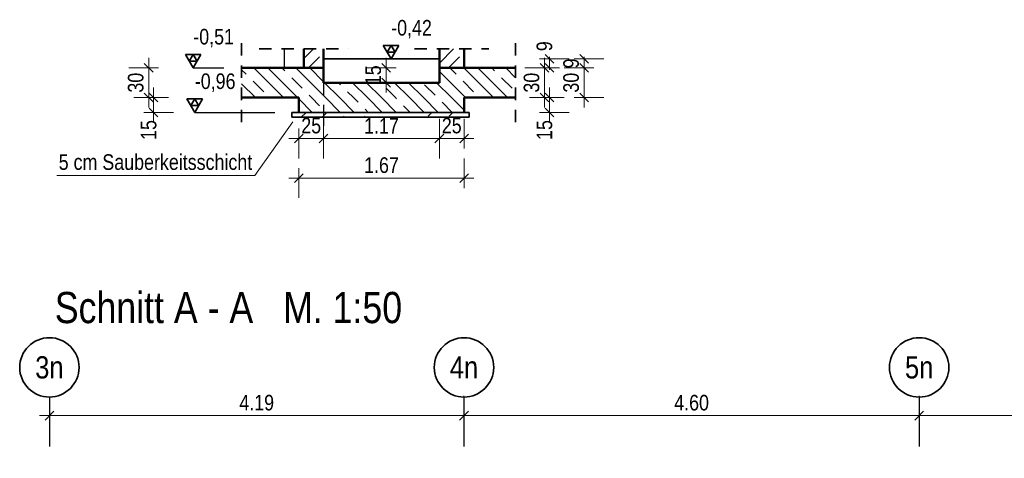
# Model space of a CAD drawing. Header units: millimetres. Extents: x -50 to 85, y 0 to 206.
# Tile 7 of 152: x 6.2 to 16.15, y 6.02 to 10.45. Entities that reach past the tile are written whole.
import ezdxf
from ezdxf.enums import TextEntityAlignment as Align

# ---------------------------------------------------------------- set-up
doc = ezdxf.new("R2010")
doc.units = ezdxf.units.MM
doc.linetypes.add('DASHDOTX2', pattern=[2, 1, -0.5, 0, -0.5])
doc.linetypes.add('HIDDEN', pattern=[0.375, 0.25, -0.125])
for name, color, linetype, lineweight in [('Achsen', 7, 'Continuous', 20), ('Geschnittene Kanten', 7, 'Continuous', 20), ('Schraffuren', 7, 'Continuous', 20)]:
    doc.layers.add(name, color=color, linetype=linetype, lineweight=lineweight)
doc.styles.add('Arial Narrow', font='ARIALN.TTF')
doc.dimstyles.new('Arch_Strakon_dimstyle', dxfattribs={"dimtxt": 15.75, "dimasz": 1, "dimexe": 1.25, "dimexo": 0.0625, "dimgap": 1, "dimtad": 0, "dimdec": 5, "dimzin": 12, "dimdsep": 46, "dimtxsty": 'Arial Narrow', "dimblk": 'Arrowhead_Tick', "dimsah": 1, "dimcen": 0, "dimse1": 1, "dimse2": 1, "dimclrd": 6, "dimclrt": 2, "dimazin": 0, "dimtfac": 1, "dimtdec": 4, "dimtmove": 0, "dimatfit": 3, "dimldrblk": 'NONE', "dimfxl": 1, "dimtvp": 1, "dimtolj": 1, "dimtzin": 0, "dimlwd": 13, "dimarcsym": 2})
pattern_1 = [(45, (0, 0), (-0.1414214, 0.1414214), [0.15, -0.1]), (45, (-0.07071, 0.07071), (-0.1414214, 0.1414214), [])]
pattern_2 = [(135, (0, 0), (-0.212132, -0.212132), []), (135, (-0.0707, -0.0707), (-0.212132, -0.212132), []), (135, (-0.14142, -0.14142), (-0.212132, -0.212132), [0.15, -0.1])]

# ---------------------------------------------------------------- blocks, each defined once
blk = doc.blocks.new('Arrowhead_Tick')
at = {"color": 0, "linetype": 'Continuous', "lineweight": -2}
for p, q in [((0, 20), (0, -10)), ((-1, 0), (0, 0)), ((10, 0), (0, 0))]:
    blk.add_line(p, q, dxfattribs=at)
at = {"color": 2, "linetype": 'Continuous', "lineweight": 35}
blk.add_line((4.42, 4.42), (-4.42, -4.42), dxfattribs=at)
blk = doc.blocks.new('*D265')
at = {"color": 6, "linetype": 'Continuous', "lineweight": 13}
blk.add_line((6.5065, 6.45), (10.6765, 6.45), dxfattribs=at)
at = {"layer": 'Defpoints', "color": 0}
for p in [(6.4965, 6.638), (10.6865, 6.638), (10.6865, 6.45)]:
    blk.add_point(p, dxfattribs=at)
at = {"color": 6, "lineweight": 13, "xscale": 0.01, "yscale": 0.01, "zscale": 0.01}
blk.add_blockref('Arrowhead_Tick', (10.6865, 6.45), dxfattribs=at)
at = {"color": 6, "lineweight": 13, "xscale": 0.01, "yscale": 0.01, "zscale": 0.01, "rotation": 180}
blk.add_blockref('Arrowhead_Tick', (6.4965, 6.45), dxfattribs=at)
at = {"color": 2, "lineweight": 35, "insert": (8.5915, 6.5804), "char_height": 0.1575, "attachment_point": 5, "style": 'Arial Narrow'}
blk.add_mtext('\\A1;4.19', dxfattribs=at)
blk = doc.blocks.new('_None')
blk = doc.blocks.new('*D266')
at = {"color": 6, "linetype": 'Continuous', "lineweight": 13}
blk.add_line((10.6965, 6.45), (15.2765, 6.45), dxfattribs=at)
at = {"layer": 'Defpoints', "color": 0}
for p in [(10.6865, 6.638), (15.2865, 6.638), (15.2865, 6.45)]:
    blk.add_point(p, dxfattribs=at)
at = {"color": 6, "lineweight": 13, "xscale": 0.01, "yscale": 0.01, "zscale": 0.01}
blk.add_blockref('Arrowhead_Tick', (15.2865, 6.45), dxfattribs=at)
at = {"color": 6, "lineweight": 13, "xscale": 0.01, "yscale": 0.01, "zscale": 0.01, "rotation": 180}
blk.add_blockref('Arrowhead_Tick', (10.6865, 6.45), dxfattribs=at)
at = {"color": 2, "lineweight": 35, "insert": (12.9865, 6.5804), "char_height": 0.1575, "attachment_point": 5, "style": 'Arial Narrow'}
blk.add_mtext('\\A1;4.60', dxfattribs=at)
blk = doc.blocks.new('*D267')
at = {"color": 6, "linetype": 'Continuous', "lineweight": 13}
blk.add_line((15.2965, 6.45), (19.8765, 6.45), dxfattribs=at)
at = {"layer": 'Defpoints', "color": 0}
for p in [(15.2865, 6.638), (19.8865, 6.638), (19.8865, 6.45)]:
    blk.add_point(p, dxfattribs=at)
at = {"color": 6, "lineweight": 13, "xscale": 0.01, "yscale": 0.01, "zscale": 0.01}
blk.add_blockref('Arrowhead_Tick', (19.8865, 6.45), dxfattribs=at)
at = {"color": 6, "lineweight": 13, "xscale": 0.01, "yscale": 0.01, "zscale": 0.01, "rotation": 180}
blk.add_blockref('Arrowhead_Tick', (15.2865, 6.45), dxfattribs=at)
at = {"color": 2, "lineweight": 35, "insert": (17.5865, 6.5804), "char_height": 0.1575, "attachment_point": 5, "style": 'Arial Narrow'}
blk.add_mtext('\\A1;4.60', dxfattribs=at)
blk = doc.blocks.new('*D448')
at = {"color": 6, "linetype": 'Continuous', "lineweight": 13}
blk.add_line((9.0276, 9.25), (9.2576, 9.25), dxfattribs=at)
at = {"layer": 'Defpoints', "color": 0}
for p in [(9.2676, 9.8144), (9.0176, 9.5144), (9.2676, 9.25)]:
    blk.add_point(p, dxfattribs=at)
at = {"color": 6, "lineweight": 13, "xscale": 0.01, "yscale": 0.01, "zscale": 0.01}
blk.add_blockref('Arrowhead_Tick', (9.2676, 9.25), dxfattribs=at)
at = {"color": 6, "lineweight": 13, "xscale": 0.01, "yscale": 0.01, "zscale": 0.01, "rotation": 180}
blk.add_blockref('Arrowhead_Tick', (9.0176, 9.25), dxfattribs=at)
at = {"color": 2, "lineweight": 35, "insert": (9.1426, 9.3804), "char_height": 0.1575, "attachment_point": 5, "style": 'Arial Narrow'}
blk.add_mtext('\\A1;25', dxfattribs=at)
blk = doc.blocks.new('*D449')
at = {"color": 6, "linetype": 'Continuous', "lineweight": 13}
blk.add_line((9.2776, 9.25), (10.4276, 9.25), dxfattribs=at)
at = {"layer": 'Defpoints', "color": 0}
for p in [(9.2676, 9.8144), (10.4376, 9.8144), (10.4376, 9.25)]:
    blk.add_point(p, dxfattribs=at)
at = {"color": 6, "lineweight": 13, "xscale": 0.01, "yscale": 0.01, "zscale": 0.01}
blk.add_blockref('Arrowhead_Tick', (10.4376, 9.25), dxfattribs=at)
at = {"color": 6, "lineweight": 13, "xscale": 0.01, "yscale": 0.01, "zscale": 0.01, "rotation": 180}
blk.add_blockref('Arrowhead_Tick', (9.2676, 9.25), dxfattribs=at)
at = {"color": 2, "lineweight": 35, "insert": (9.8526, 9.3791), "char_height": 0.1575, "attachment_point": 5, "style": 'Arial Narrow'}
blk.add_mtext('\\A1;1.17', dxfattribs=at)
blk = doc.blocks.new('*D450')
at = {"color": 6, "linetype": 'Continuous', "lineweight": 13}
blk.add_line((10.4476, 9.25), (10.6776, 9.25), dxfattribs=at)
at = {"layer": 'Defpoints', "color": 0}
for p in [(10.4376, 9.8144), (10.6876, 9.5144), (10.6876, 9.25)]:
    blk.add_point(p, dxfattribs=at)
at = {"color": 6, "lineweight": 13, "xscale": 0.01, "yscale": 0.01, "zscale": 0.01}
blk.add_blockref('Arrowhead_Tick', (10.6876, 9.25), dxfattribs=at)
at = {"color": 6, "lineweight": 13, "xscale": 0.01, "yscale": 0.01, "zscale": 0.01, "rotation": 180}
blk.add_blockref('Arrowhead_Tick', (10.4376, 9.25), dxfattribs=at)
at = {"color": 2, "lineweight": 35, "insert": (10.5626, 9.3804), "char_height": 0.1575, "attachment_point": 5, "style": 'Arial Narrow'}
blk.add_mtext('\\A1;25', dxfattribs=at)
blk = doc.blocks.new('*D451')
at = {"color": 6, "linetype": 'Continuous', "lineweight": 13}
blk.add_line((7.55, 9.5244), (7.55, 9.6544), dxfattribs=at)
at = {"layer": 'Defpoints', "color": 0}
for p in [(7.55, 9.6644), (9.0176, 9.6644), (9.0176, 9.5144)]:
    blk.add_point(p, dxfattribs=at)
at = {"color": 6, "lineweight": 13, "xscale": 0.01, "yscale": 0.01, "zscale": 0.01}
for p, rotation in [((7.55, 9.6644), 89.99999999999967), ((7.55, 9.5144), 269.9999999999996)]:
    blk.add_blockref('Arrowhead_Tick', p, dxfattribs=dict(at, rotation=rotation))
at = {"color": 2, "lineweight": 35, "insert": (7.5, 9.3365), "char_height": 0.1575, "attachment_point": 5, "rotation": 90, "style": 'Arial Narrow'}
blk.add_mtext('\\A1;15', dxfattribs=at)
blk = doc.blocks.new('*D452')
at = {"color": 6, "linetype": 'Continuous', "lineweight": 13}
blk.add_line((7.5, 9.6744), (7.5, 9.9544), dxfattribs=at)
at = {"layer": 'Defpoints', "color": 0}
for p in [(7.5, 9.9644), (8.4393, 9.9644), (9.0176, 9.6644)]:
    blk.add_point(p, dxfattribs=at)
at = {"color": 6, "lineweight": 13, "xscale": 0.01, "yscale": 0.01, "zscale": 0.01}
for p, rotation in [((7.5, 9.9644), 90), ((7.5, 9.6644), 270)]:
    blk.add_blockref('Arrowhead_Tick', p, dxfattribs=dict(at, rotation=rotation))
at = {"color": 2, "lineweight": 35, "insert": (7.3696, 9.8144), "char_height": 0.1575, "attachment_point": 5, "rotation": 90, "style": 'Arial Narrow'}
blk.add_mtext('\\A1;30', dxfattribs=at)
blk = doc.blocks.new('*D453')
at = {"color": 6, "linetype": 'Continuous', "lineweight": 13}
blk.add_line((9.9, 9.8244), (9.9, 9.9544), dxfattribs=at)
at = {"layer": 'Defpoints', "color": 0}
for p in [(9.2676, 9.9644), (9.9, 9.9644), (9.2676, 9.8144)]:
    blk.add_point(p, dxfattribs=at)
at = {"color": 6, "lineweight": 13, "xscale": 0.01, "yscale": 0.01, "zscale": 0.01}
for p, rotation in [((9.9, 9.9644), 90), ((9.9, 9.8144), 270)]:
    blk.add_blockref('Arrowhead_Tick', p, dxfattribs=dict(at, rotation=rotation))
at = {"color": 2, "lineweight": 35, "insert": (9.7696, 9.8894), "char_height": 0.1575, "attachment_point": 5, "rotation": 90, "style": 'Arial Narrow'}
blk.add_mtext('\\A1;15', dxfattribs=at)
blk = doc.blocks.new('*D454')
at = {"color": 6, "linetype": 'Continuous', "lineweight": 13}
blk.add_line((9.0276, 8.85), (10.6776, 8.85), dxfattribs=at)
at = {"layer": 'Defpoints', "color": 0}
for p in [(9.0176, 9.5144), (10.6876, 9.5144), (10.6876, 8.85)]:
    blk.add_point(p, dxfattribs=at)
at = {"color": 6, "lineweight": 13, "xscale": 0.01, "yscale": 0.01, "zscale": 0.01}
blk.add_blockref('Arrowhead_Tick', (10.6876, 8.85), dxfattribs=at)
at = {"color": 6, "lineweight": 13, "xscale": 0.01, "yscale": 0.01, "zscale": 0.01, "rotation": 180}
blk.add_blockref('Arrowhead_Tick', (9.0176, 8.85), dxfattribs=at)
at = {"color": 2, "lineweight": 35, "insert": (9.8526, 8.9804), "char_height": 0.1575, "attachment_point": 5, "style": 'Arial Narrow'}
blk.add_mtext('\\A1;1.67', dxfattribs=at)
blk = doc.blocks.new('*D556')
at = {"color": 6, "linetype": 'Continuous', "lineweight": 13}
blk.add_line((11.9, 9.6744), (11.9, 9.9544), dxfattribs=at)
at = {"layer": 'Defpoints', "color": 0}
for p in [(10.4376, 9.9644), (11.9, 9.9644), (11.2085, 9.6644)]:
    blk.add_point(p, dxfattribs=at)
at = {"color": 6, "lineweight": 13, "xscale": 0.01, "yscale": 0.01, "zscale": 0.01}
for p, rotation in [((11.9, 9.9644), 90), ((11.9, 9.6644), 270)]:
    blk.add_blockref('Arrowhead_Tick', p, dxfattribs=dict(at, rotation=rotation))
at = {"color": 2, "lineweight": 35, "insert": (11.7696, 9.8144), "char_height": 0.1575, "attachment_point": 5, "rotation": 90, "style": 'Arial Narrow'}
blk.add_mtext('\\A1;30', dxfattribs=at)
blk = doc.blocks.new('*D557')
at = {"color": 6, "linetype": 'Continuous', "lineweight": 13}
for p, q in [((11.9, 10.0644), (11.9, 10.0744)), ((11.9, 9.9644), (11.9, 10.0544)), ((11.9, 9.9544), (11.9, 9.9444))]:
    blk.add_line(p, q, dxfattribs=at)
at = {"layer": 'Defpoints', "color": 0}
for p in [(10.4376, 10.0544), (11.9, 10.0544), (10.4376, 9.9644)]:
    blk.add_point(p, dxfattribs=at)
at = {"color": 6, "lineweight": 13, "xscale": 0.01, "yscale": 0.01, "zscale": 0.01}
for p, rotation in [((11.9, 9.9644), 90), ((11.9, 10.0544), 270)]:
    blk.add_blockref('Arrowhead_Tick', p, dxfattribs=dict(at, rotation=rotation))
at = {"color": 2, "lineweight": 35, "insert": (11.7696, 10.0094), "char_height": 0.1575, "attachment_point": 5, "rotation": 90, "style": 'Arial Narrow'}
blk.add_mtext('\\A1;9', dxfattribs=at)
blk = doc.blocks.new('*D558')
at = {"color": 6, "linetype": 'Continuous', "lineweight": 13}
blk.add_line((11.55, 9.5244), (11.55, 9.6544), dxfattribs=at)
at = {"layer": 'Defpoints', "color": 0}
for p in [(10.6876, 9.6644), (11.55, 9.6644), (10.6876, 9.5144)]:
    blk.add_point(p, dxfattribs=at)
at = {"color": 6, "lineweight": 13, "xscale": 0.01, "yscale": 0.01, "zscale": 0.01}
for p, rotation in [((11.55, 9.6644), 90), ((11.55, 9.5144), 270)]:
    blk.add_blockref('Arrowhead_Tick', p, dxfattribs=dict(at, rotation=rotation))
at = {"color": 2, "lineweight": 35, "insert": (11.5, 9.3365), "char_height": 0.1575, "attachment_point": 5, "rotation": 90, "style": 'Arial Narrow'}
blk.add_mtext('\\A1;15', dxfattribs=at)
blk = doc.blocks.new('*D559')
at = {"color": 6, "linetype": 'Continuous', "lineweight": 13}
blk.add_line((11.5, 9.6744), (11.5, 9.9544), dxfattribs=at)
at = {"layer": 'Defpoints', "color": 0}
for p in [(11.2085, 9.9644), (11.5, 9.9644), (10.6876, 9.6644)]:
    blk.add_point(p, dxfattribs=at)
at = {"color": 6, "lineweight": 13, "xscale": 0.01, "yscale": 0.01, "zscale": 0.01}
for p, rotation in [((11.5, 9.9644), 90), ((11.5, 9.6644), 270)]:
    blk.add_blockref('Arrowhead_Tick', p, dxfattribs=dict(at, rotation=rotation))
at = {"color": 2, "lineweight": 35, "insert": (11.3696, 9.8144), "char_height": 0.1575, "attachment_point": 5, "rotation": 90, "style": 'Arial Narrow'}
blk.add_mtext('\\A1;30', dxfattribs=at)
blk = doc.blocks.new('*D560')
at = {"color": 6, "linetype": 'Continuous', "lineweight": 13}
for p, q in [((11.55, 10.0644), (11.55, 10.0744)), ((11.55, 9.9644), (11.55, 10.0544)), ((11.55, 9.9544), (11.55, 9.9444))]:
    blk.add_line(p, q, dxfattribs=at)
at = {"layer": 'Defpoints', "color": 0}
for p in [(10.4376, 10.0544), (11.55, 10.0544), (11.2085, 9.9644)]:
    blk.add_point(p, dxfattribs=at)
at = {"color": 6, "lineweight": 13, "xscale": 0.01, "yscale": 0.01, "zscale": 0.01}
for p, rotation in [((11.55, 9.9644), 90), ((11.55, 10.0544), 270)]:
    blk.add_blockref('Arrowhead_Tick', p, dxfattribs=dict(at, rotation=rotation))
at = {"color": 2, "lineweight": 35, "insert": (11.5, 10.1828), "char_height": 0.1575, "attachment_point": 5, "rotation": 90, "style": 'Arial Narrow'}
blk.add_mtext('\\A1;9', dxfattribs=at)

msp = doc.modelspace()

# ---------------------------------------------------------------- hatches: boundary and pattern name
at = {"lineweight": 13}
h = msp.add_hatch(dxfattribs=at)
h.set_pattern_fill('wuB', color=6, scale=0.01, angle=135, style=0, pattern_type=2)
h.set_pattern_definition(pattern_2)
h.paths.add_polyline_path([(11.2085076, 9.6644478), (11.2085076, 9.964449), (10.4375941, 9.964449), (10.4375941, 9.8144478), (9.2675927, 9.8144478), (9.2675927, 9.964449), (8.4393237, 9.964449), (8.4393237, 9.6644478)])
h = msp.add_hatch(dxfattribs=at)
h.set_pattern_fill('wuB', color=6, scale=0.01, angle=135, style=0, pattern_type=2)
h.set_pattern_definition(pattern_2)
h.paths.add_polyline_path([(9.0175927, 9.5144478), (10.6875941, 9.5144478), (10.6875941, 9.6644478), (9.0175927, 9.6644478)])
at = {"layer": 'Schraffuren', "lineweight": 13}
h = msp.add_hatch(dxfattribs=at)
h.set_pattern_fill('bB', color=6, scale=0.01, angle=45, style=0, pattern_type=2)
h.set_pattern_definition(pattern_1)
h.paths.add_polyline_path([(9.2675927, 9.964449), (9.2675927, 10.1549398), (9.0675927, 10.1549398), (9.0675927, 9.9644478)])
h = msp.add_hatch(dxfattribs=at)
h.set_pattern_fill('bB', color=6, scale=0.01, angle=45, style=0, pattern_type=2)
h.set_pattern_definition(pattern_1)
h.paths.add_polyline_path([(10.4375941, 9.964449), (10.6875941, 9.964449), (10.6875941, 10.1549398), (10.4375941, 10.1549398)])
h = msp.add_hatch(dxfattribs=at)
h.set_pattern_fill('uB', color=6, scale=0.01, angle=45, style=0, pattern_type=2)
h.set_pattern_definition([(45, (0, 0), (-0.212132, 0.212132), [0.15, -0.1]), (45, (0, 0.21213), (-0.212132, 0.212132), [0.15, -0.1, 0.15, -0.1])])
h.paths.add_polyline_path([(8.946882, 9.4644478), (10.7375941, 9.4644478), (10.7375941, 9.5144478), (8.946882, 9.5144478)])

# ---------------------------------------------------------------- linework, layer by layer
at = {"color": 2, "linetype": 'HIDDEN', "lineweight": 35, "ltscale": 0.5}
for p, q in [((8.6175898, 10.1549398), (9.5175927, 10.1549398)), ((10.1875941, 10.1549398), (10.9375941, 10.1549398)), ((11.2085076, 10.2144478), (11.2085076, 9.4144478))]:
    msp.add_line(p, q, dxfattribs=at)
at = {"color": 3, "linetype": 'Continuous', "lineweight": 25}
for p, q in [((8.8675898, 10.1549398), (8.8675898, 9.964449)), ((10.4375941, 10.0544478), (9.2675927, 10.0544478)), ((9.2675927, 10.0544478), (10.4375941, 10.0544478)), ((7.95, 9.964449), (8.2609648, 9.964449)), ((7.9653795, 9.5144478), (8.7734997, 9.5144478)), ((9.2675927, 9.4644478), (9.2675927, 9.3790408))]:
    msp.add_line(p, q, dxfattribs=at)
at = {"color": 4, "linetype": 'Continuous', "lineweight": 50}
for p, q in [((9.0675927, 10.1549398), (9.0675927, 9.9644478)), ((9.2675927, 10.1549398), (9.2675927, 9.964449)), ((10.4375941, 10.1549398), (10.4375941, 9.964449)), ((10.6875941, 10.1549398), (10.6875941, 9.964449)), ((8.4393237, 9.964449), (9.2675927, 9.964449)), ((9.2675927, 9.964449), (9.2675927, 9.8144478)), ((10.4375941, 9.964449), (11.2085076, 9.964449)), ((10.4375941, 9.964449), (10.4375941, 9.8144478)), ((9.2675927, 9.8144478), (10.4375941, 9.8144478)), ((9.0175927, 9.6644478), (9.0175927, 9.5144478)), ((10.6875941, 9.6644478), (11.2085076, 9.6644478)), ((10.6875941, 9.6644478), (10.6875941, 9.5144478))]:
    msp.add_line(p, q, dxfattribs=at)
at = {"color": 2, "linetype": 'Continuous', "lineweight": 35}
for p, q in [((10.02875, 10.1908428), (9.87125, 10.1908428)), ((9.87125, 10.1908428), (9.95, 10.0544478)), ((9.95, 10.1908428), (9.910625, 10.1226453)), ((9.95, 10.0544478), (10.02875, 10.1908428)), ((9.989375, 10.1226453), (9.95, 10.1908428)), ((8.02875, 10.100844), (7.87125, 10.100844)), ((7.87125, 10.100844), (7.95, 9.964449)), ((7.95, 10.100844), (7.910625, 10.0326465)), ((7.95, 9.964449), (8.02875, 10.100844)), ((7.989375, 10.0326465), (7.95, 10.100844)), ((9.910625, 10.1226453), (9.989375, 10.1226453)), ((7.910625, 10.0326465), (7.989375, 10.0326465)), ((8.0441295, 9.6508428), (7.8866295, 9.6508428)), ((7.8866295, 9.6508428), (7.9653795, 9.5144478)), ((7.9653795, 9.6508428), (7.9260045, 9.5826453)), ((7.9260045, 9.5826453), (8.0047545, 9.5826453)), ((7.9653795, 9.5144478), (8.0441295, 9.6508428)), ((8.0047545, 9.5826453), (7.9653795, 9.6508428))]:
    msp.add_line(p, q, dxfattribs=at)
at = {"color": 3, "linetype": 'HIDDEN', "lineweight": 25, "ltscale": 0.5}
msp.add_line((9.2675927, 9.8144478), (9.2675927, 9.4644478), dxfattribs=at)
at = {"color": 5, "linetype": 'Continuous', "lineweight": 18}
for q in [(8.9581868, 9.4188329), (6.5715844, 8.8759065)]:
    msp.add_line((8.5717028, 8.8759065), q, dxfattribs=at)
at = {"layer": 'Achsen', "color": 3, "linetype": 'DASHDOTX2', "lineweight": 25, "ltscale": 0.5}
for p, q in [((6.4965329, 6.637983), (6.4965329, 1.5750716)), ((10.6865329, 6.637983), (10.6865329, 1.5750716)), ((15.2865329, 6.637983), (15.2865329, 1.5750716))]:
    msp.add_line(p, q, dxfattribs=at)
at = {"layer": 'Achsen', "color": 2, "linetype": 'Continuous', "lineweight": 35}
for centre in [(6.4965329, 6.937983), (10.6865329, 6.937983), (15.2865329, 6.937983)]:
    msp.add_circle(centre, 0.3, dxfattribs=at)
at = {"layer": 'Geschnittene Kanten', "color": 2, "linetype": 'Continuous', "lineweight": 35}
for p, q in [((8.946882, 9.5144478), (9.0175927, 9.5144478)), ((8.946882, 9.5144478), (8.946882, 9.4644478)), ((8.946882, 9.4644478), (10.7375941, 9.4644478)), ((9.0175927, 9.5144478), (10.6875941, 9.5144478)), ((10.6875941, 9.5144478), (10.7375941, 9.5144478)), ((10.7375941, 9.5144478), (10.7375941, 9.4644478))]:
    msp.add_line(p, q, dxfattribs=at)

# ---------------------------------------------------------------- texts
at = {"color": 2, "lineweight": 35, "style": 'Arial Narrow'}
msp.add_text('5 cm Sauberkeitsschicht', height=0.1575, dxfattribs=at).set_placement((6.5907486, 8.9336042))
at = {"color": 1, "lineweight": 70, "style": 'Arial Narrow'}
msp.add_text('Schnitt A - A   M. 1:50', height=0.315, dxfattribs=at).set_placement((6.5511763, 7.3849737))
at = {"color": 2, "lineweight": 35, "char_height": 0.1575, "attachment_point": 1, "line_spacing_factor": 0.9, "style": 'Arial Narrow', "bg_fill": 3, "box_fill_scale": 1.2, "bg_fill_color": 256, "bg_fill_true_color": 13158600, "bg_fill_transparency": 0}
for s, insert in [(' -0,42', (9.9006634, 10.4481978)), (' -0,51', (7.9005457, 10.358199))]:
    msp.add_mtext(s, dxfattribs=dict(at, insert=insert))
at = {"layer": 'Achsen', "color": 4, "lineweight": 50, "style": 'Arial Narrow'}
for s, p in [('3n', (6.4965329, 6.937983)), ('4n', (10.6865329, 6.937983)), ('5n', (15.2865329, 6.937983))]:
    msp.add_text(s, height=0.225, dxfattribs=at).set_placement(p, align=Align.MIDDLE_CENTER)

# ---------------------------------------------------------------- dimensions: what is measured, and where the dimension line sits
at = {"lineweight": 35}
for base, p1, p2, text, override, picture, middle in [((9.9, 9.964449), (9.2675927, 9.8144478), (9.2675927, 9.964449), '15', {"dimscale": 0.01, "dimtxt": 15.75, "dimasz": 1, "dimgap": 5, "dimtad": 1, "dimjust": 0, "dimtih": 0, "dimtoh": 0, "dimdec": 5, "dimdsep": 46, "dimtxsty": 'Arial Narrow', "dimclrd": 6, "dimclrt": 2, "dimtix": 1, "dimtofl": 255, "dimtmove": 0, "dimatfit": 2, "dimfxl": 0, "dimfxlon": 0, "dimtvp": 31.746032, "dimlwd": 13}, '*D453', (9.9, 9.8894484)), ((11.9, 10.0544478), (10.4375941, 9.964449), (10.4375941, 10.0544478), '9', {"dimscale": 0.01, "dimtxt": 15.75, "dimasz": 1, "dimgap": 5, "dimtad": 1, "dimjust": 0, "dimtih": 0, "dimtoh": 0, "dimdec": 5, "dimdsep": 46, "dimtxsty": 'Arial Narrow', "dimclrd": 6, "dimclrt": 2, "dimtix": 1, "dimtofl": 255, "dimtmove": 0, "dimatfit": 2, "dimfxl": 0, "dimfxlon": 0, "dimtvp": 31.746032, "dimlwd": 13}, '*D557', (11.9, 10.0094484)), ((11.9, 9.964449), (11.2085076, 9.6644478), (10.4375941, 9.964449), '30', {"dimscale": 0.01, "dimtxt": 15.75, "dimasz": 1, "dimgap": 5, "dimtad": 1, "dimjust": 0, "dimtih": 0, "dimtoh": 0, "dimdec": 5, "dimdsep": 46, "dimtxsty": 'Arial Narrow', "dimclrd": 6, "dimclrt": 2, "dimtix": 1, "dimtofl": 255, "dimtmove": 0, "dimatfit": 2, "dimfxl": 0, "dimfxlon": 0, "dimtvp": 31.746032, "dimlwd": 13}, '*D556', (11.9, 9.8144484)), ((11.5, 9.964449), (10.6875941, 9.6644478), (11.2085076, 9.964449), '30', {"dimscale": 0.01, "dimtxt": 15.75, "dimasz": 1, "dimgap": 5, "dimtad": 1, "dimjust": 0, "dimtih": 0, "dimtoh": 0, "dimdec": 5, "dimdsep": 46, "dimtxsty": 'Arial Narrow', "dimclrd": 6, "dimclrt": 2, "dimtix": 1, "dimtofl": 255, "dimtmove": 0, "dimatfit": 2, "dimfxl": 0, "dimfxlon": 0, "dimtvp": 31.746032, "dimlwd": 13}, '*D559', (11.5, 9.8144484)), ((11.55, 9.6644478), (10.6875941, 9.5144478), (10.6875941, 9.6644478), '15', {"dimscale": 0.01, "dimtxt": 15.75, "dimasz": 1, "dimgap": 5, "dimtad": 1, "dimjust": 0, "dimtih": 0, "dimtoh": 0, "dimdec": 5, "dimdsep": 46, "dimtxsty": 'Arial Narrow', "dimclrd": 6, "dimclrt": 2, "dimtix": 0, "dimtofl": 255, "dimtmove": 2, "dimatfit": 2, "dimfxl": 0, "dimfxlon": 0, "dimtvp": 31.746032, "dimlwd": 13}, '*D558', (11.5, 9.3364728))]:
    dim = msp.add_linear_dim(base=base, p1=p1, p2=p2, angle=90, text=text, dimstyle='Arch_Strakon_dimstyle', override=override, dxfattribs=at)
    dim.commit()
    dim.dimension.update_dxf_attribs({"geometry": picture, "text_midpoint": middle, "dimtype": 160})
for base, p1, p2, text, picture, middle in [((9.2675927, 9.25), (9.0175927, 9.5144478), (9.2675927, 9.8144478), '25', '*D448', (9.1425927, 9.25)), ((10.4375941, 9.25), (9.2675927, 9.8144478), (10.4375941, 9.8144478), '1.17', '*D449', (9.8525934, 9.25)), ((10.6875941, 9.25), (10.4375941, 9.8144478), (10.6875941, 9.5144478), '25', '*D450', (10.5625941, 9.25)), ((10.6875941, 8.85), (9.0175927, 9.5144478), (10.6875941, 9.5144478), '1.67', '*D454', (9.8525934, 8.85)), ((10.6865329, 6.45), (6.4965329, 6.637983), (10.6865329, 6.637983), '4.19', '*D265', (8.5915329, 6.45)), ((15.2865329, 6.45), (10.6865329, 6.637983), (15.2865329, 6.637983), '4.60', '*D266', (12.9865329, 6.45)), ((19.8865329, 6.45), (15.2865329, 6.637983), (19.8865329, 6.637983), '4.60', '*D267', (17.5865329, 6.45))]:
    dim = msp.add_linear_dim(base=base, p1=p1, p2=p2, text=text, dimstyle='Arch_Strakon_dimstyle', override={"dimscale": 0.01, "dimtxt": 15.75, "dimasz": 1, "dimgap": 5, "dimtad": 1, "dimjust": 0, "dimtih": 0, "dimtoh": 0, "dimdec": 5, "dimdsep": 46, "dimtxsty": 'Arial Narrow', "dimclrd": 6, "dimclrt": 2, "dimtix": 1, "dimtofl": 255, "dimtmove": 0, "dimatfit": 2, "dimfxl": 0, "dimfxlon": 0, "dimtvp": 31.746032, "dimlwd": 13}, dxfattribs=at)
    dim.commit()
    dim.dimension.update_dxf_attribs({"geometry": picture, "text_midpoint": middle, "dimtype": 160})

# ---------------------------------------------------------------- next in the draw order: texts
at = {"color": 2, "lineweight": 35, "insert": (7.9159703, 9.9081978), "char_height": 0.1575, "attachment_point": 1, "line_spacing_factor": 0.9, "style": 'Arial Narrow', "bg_fill": 3, "box_fill_scale": 1.2, "bg_fill_color": 256, "bg_fill_true_color": 13158600, "bg_fill_transparency": 0}
msp.add_mtext(' -0,96', dxfattribs=at)

# ---------------------------------------------------------------- next in the draw order: dimensions: what is measured, and where the dimension line sits
at = {"lineweight": 35}
dim = msp.add_linear_dim(base=(11.55, 10.0544478), p1=(11.2085076, 9.964449), p2=(10.4375941, 10.0544478), angle=90, text='9', dimstyle='Arch_Strakon_dimstyle', override={"dimscale": 0.01, "dimtxt": 15.75, "dimasz": 1, "dimgap": 5, "dimtad": 1, "dimjust": 4, "dimtih": 0, "dimtoh": 0, "dimdec": 5, "dimdsep": 46, "dimtxsty": 'Arial Narrow', "dimclrd": 6, "dimclrt": 2, "dimtix": 0, "dimtofl": 255, "dimtmove": 2, "dimatfit": 2, "dimfxl": 0, "dimfxlon": 0, "dimtvp": 31.746032, "dimlwd": 13}, dxfattribs=at)
dim.commit()
dim.dimension.update_dxf_attribs({"geometry": '*D560', "text_midpoint": (11.5, 10.1828103), "dimtype": 160})

# ---------------------------------------------------------------- next in the draw order: linework, layer by layer
at = {"color": 2, "linetype": 'HIDDEN', "lineweight": 35, "ltscale": 0.5}
msp.add_line((8.4393237, 10.2144478), (8.4393237, 9.4144478), dxfattribs=at)
at = {"color": 4, "linetype": 'Continuous', "lineweight": 50}
msp.add_line((8.4393237, 9.6644478), (9.0175927, 9.6644478), dxfattribs=at)

# ---------------------------------------------------------------- next in the draw order: dimensions: what is measured, and where the dimension line sits
at = {"lineweight": 35}
for base, p1, p2, text, override, picture, middle in [((7.5, 9.964449), (9.0175927, 9.6644478), (8.4393237, 9.964449), '30', {"dimscale": 0.01, "dimtxt": 15.75, "dimasz": 1, "dimgap": 5, "dimtad": 1, "dimjust": 0, "dimtih": 0, "dimtoh": 0, "dimdec": 5, "dimdsep": 46, "dimtxsty": 'Arial Narrow', "dimclrd": 6, "dimclrt": 2, "dimtix": 1, "dimtofl": 255, "dimtmove": 0, "dimatfit": 2, "dimfxl": 0, "dimfxlon": 0, "dimtvp": 31.746032, "dimlwd": 13}, '*D452', (7.5, 9.8144484)), ((7.55, 9.6644478), (9.0175927, 9.5144478), (9.0175927, 9.6644478), '15', {"dimscale": 0.01, "dimtxt": 15.75, "dimasz": 1, "dimgap": 5, "dimtad": 1, "dimjust": 0, "dimtih": 0, "dimtoh": 0, "dimdec": 5, "dimdsep": 46, "dimtxsty": 'Arial Narrow', "dimclrd": 6, "dimclrt": 2, "dimtix": 0, "dimtofl": 255, "dimtmove": 2, "dimatfit": 2, "dimfxl": 0, "dimfxlon": 0, "dimtvp": 31.746032, "dimlwd": 13}, '*D451', (7.5, 9.3364728))]:
    dim = msp.add_linear_dim(base=base, p1=p1, p2=p2, angle=90, text=text, dimstyle='Arch_Strakon_dimstyle', override=override, dxfattribs=at)
    dim.commit()
    dim.dimension.update_dxf_attribs({"geometry": picture, "text_midpoint": middle, "dimtype": 160})

doc.saveas('drawing.dxf')
